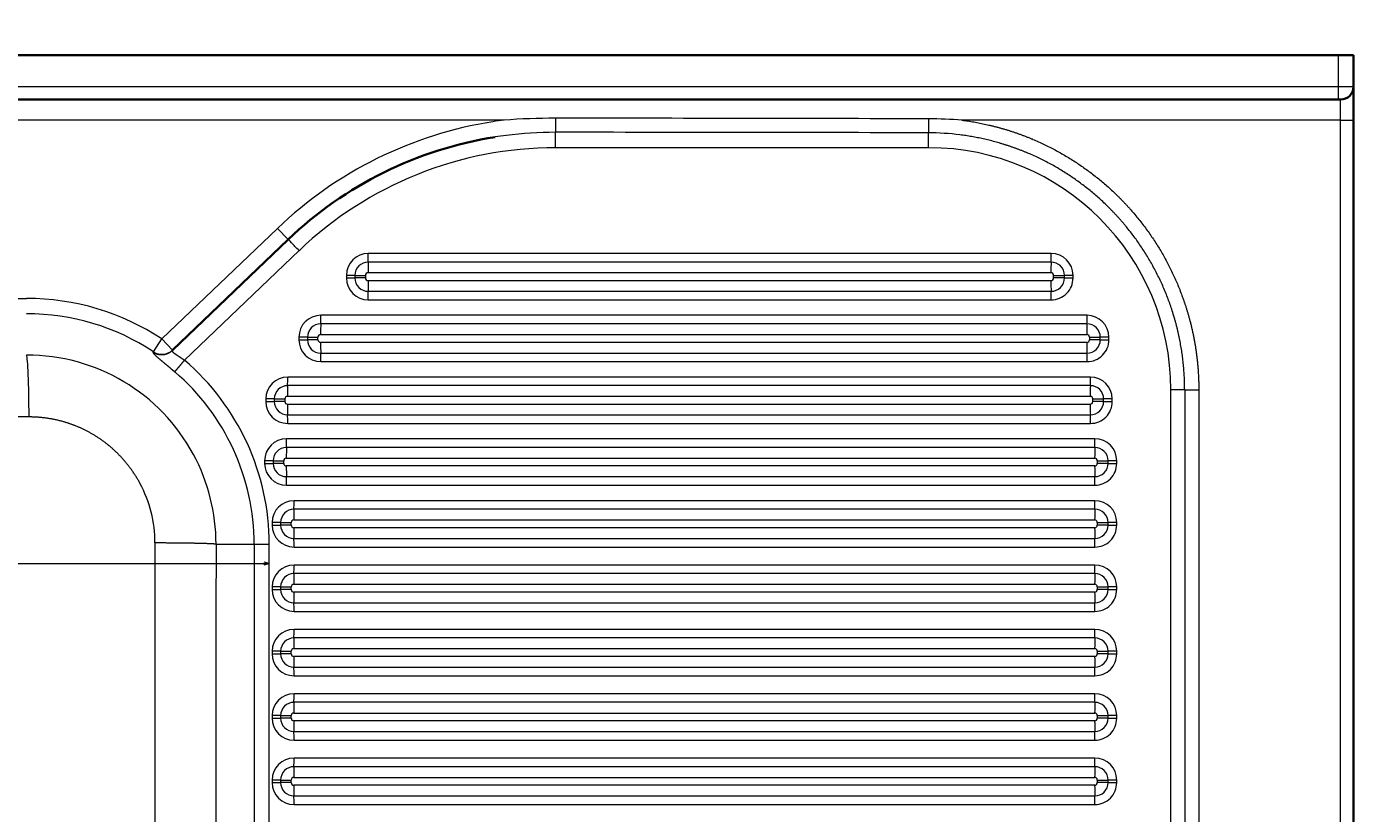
# Model space of a CAD drawing. Extents: x -126 to 1229, y 106 to 1215.
# Tile 9 of 11: x 714 to 1229, y 400 to 706. Entities that reach past the tile are written whole.
import ezdxf
from ezdxf.enums import TextEntityAlignment as Align

# ---------------------------------------------------------------- set-up
doc = ezdxf.new("R2010")
doc.units = 0
doc.layers.get('0').update_dxf_attribs({"lineweight": 13})
doc.styles.get("Standard").update_dxf_attribs({"font": 'isocp.shx'})
doc.dimstyles.get("Standard").update_dxf_attribs({"dimtxt": 2.5, "dimasz": 2.5, "dimexe": 1.25, "dimexo": 0.625, "dimtad": 1, "dimcen": 2.5, "dimadec": 0, "dimazin": 0, "dimtfac": 1, "dimtmove": 0, "dimatfit": 0, "dimfxl": 0, "dimarcsym": 0})

# ---------------------------------------------------------------- blocks, each defined once
blk = doc.blocks.new('*D')
at = {"color": 7, "lineweight": 13}
for p, q in [((13.21, 1114.23), (-111, 1114.23)), ((-109, 845.23), (-109, 1114.23)), ((13.21, 1114.23), (-71.1, 1114.23)), ((-69.1, 1069.23), (-69.1, 1114.23)), ((22.21, 1089.23), (-42.41, 1089.23)), ((-40.41, 1035.15), (-40.41, 1089.23)), ((22.21, 1069.23), (-71.1, 1069.23)), ((22.21, 1069.23), (-42.41, 1069.23)), ((515.71, 845.23), (-111, 845.23)), ((9.21, 671.72), (9.21, 738.61)), ((9.21, 736.61), (439.21, 736.61)), ((439.21, 663.5), (439.21, 738.61)), ((13.21, 695), (-111.79, 695)), ((-109.79, 195), (-109.79, 695)), ((373.91, 626.34), (456.41, 642.01)), ((456.01, 497.57), (808.41, 497.57)), ((248.63, 481.46), (342.97, 399.31)), ((-39.4, 476.51), (74.69, 476.51)), ((319.21, 377.05), (319.21, 148.16)), ((319.21, 377.05), (319.21, 148.16)), ((559.21, 377.05), (559.21, 148.16)), ((9.21, 208), (9.21, 106.64)), ((9.21, 208), (9.21, 148.16)), ((1229.21, 208), (1229.21, 106.64)), ((22.21, 195), (-111.79, 195)), ((9.21, 150.16), (319.21, 150.16)), ((319.21, 150.16), (559.21, 150.16)), ((9.21, 108.64), (1229.21, 108.64))]:
    blk.add_line(p, q, dxfattribs=at)
for points in [[(-108.48, 1112.3), (-109, 1114.23), (-109.52, 1112.3)], [(-68.58, 1112.3), (-69.1, 1114.23), (-69.62, 1112.3)], [(-39.89, 1087.3), (-40.41, 1089.23), (-40.92, 1087.3)], [(-69.62, 1071.16), (-69.1, 1069.23), (-68.58, 1071.16)], [(-40.92, 1071.16), (-40.41, 1069.23), (-39.89, 1071.16)], [(-109.52, 847.16), (-109, 845.23), (-108.48, 847.16)], [(11.15, 737.13), (9.21, 736.61), (11.15, 736.09)], [(437.28, 736.09), (439.21, 736.61), (437.28, 737.13)], [(-109.27, 693.06), (-109.79, 695), (-110.31, 693.06)], [(454.61, 641.14), (456.41, 642.01), (454.41, 642.16)], [(423.82, 636.35), (422.02, 635.48), (424.02, 635.33)], [(457.94, 498.09), (456.01, 497.57), (457.94, 497.05)], [(806.48, 497.05), (808.41, 497.57), (806.48, 498.09)], [(11.15, 477.03), (9.21, 476.51), (11.15, 476)], [(72.76, 476), (74.69, 476.51), (72.76, 477.03)], [(297.26, 439.8), (295.46, 440.68), (296.58, 439.02)], [(341.17, 400.19), (342.97, 399.31), (341.85, 400.97)], [(-110.31, 196.93), (-109.79, 195), (-109.27, 196.93)], [(11.15, 150.67), (9.21, 150.16), (11.15, 149.64)], [(317.28, 149.64), (319.21, 150.16), (317.28, 150.67)], [(321.15, 150.67), (319.21, 150.16), (321.15, 149.64)], [(557.28, 149.64), (559.21, 150.16), (557.28, 150.67)], [(11.15, 109.16), (9.21, 108.64), (11.15, 108.13)], [(1227.28, 108.13), (1229.21, 108.64), (1227.28, 109.16)]]:
    blk.add_lwpolyline(points, dxfattribs=at)
for s, rotation, p, p2 in [('45', 90, (-71.1, 1078.19), (-71.1, 1105.28)), ('20', 90, (-42.41, 1035.15), (-42.41, 1062.24)), ('269', 90, (-111, 958.72), (-111, 1000.75)), ('%%c', 10.7576, (373.54, 628.3), (383.63, 630.22)), ('35', 10.7576, (384.61, 630.41), (411.22, 635.46)), ('%%c', 318.9533, (249.94, 482.97), (257.68, 476.23)), ('63', 318.9533, (258.44, 475.57), (278.87, 457.78)), ('500', 90, (-111.79, 423.98), (-111.79, 466.01))]:
    blk.add_text(s, height=14, rotation=rotation, dxfattribs=at).set_placement(p, p2, align=Align.FIT)
for s, height, p, p2 in [('430', 14, (203.2, 738.61), (245.23, 738.61)), ('352', 14, (611.19, 499.57), (653.22, 499.57)), ('65', 14, (-39.4, 478.51), (-12.31, 478.51)), ('310', 20, (134.19, 152.16), (194.24, 152.16)), ('240', 14, (418.2, 152.16), (460.23, 152.16)), ('1220', 14, (590.73, 110.64), (647.7, 110.64))]:
    blk.add_text(s, height=height, dxfattribs=at).set_placement(p, p2, align=Align.FIT)
blk = doc.blocks.new('BLOCK24')
at = {"color": 7, "lineweight": 35}
for p, q in [((-604, 0), (604, 0)), ((604, -17.28), (-604, -17.28)), ((610, -485), (610, -25.28)), ((151.67, -114.58), (196.53, -71.64))]:
    blk.add_line(p, q, dxfattribs=at)
at = {"color": 7, "lineweight": 35, "ltscale": 0.15}
blk.add_line((610, 0), (604, 0), dxfattribs=at)
at = {"color": 7, "lineweight": 13, "ltscale": 0.306879}
blk.add_line((604, 0), (604, -12.28), dxfattribs=at)
at = {"color": 7, "lineweight": 35, "ltscale": 0.306879}
blk.add_line((610, 0), (610, -12.28), dxfattribs=at)
at = {"color": 7, "lineweight": 13}
for p, q in [((604, -12.28), (-604, -12.28)), ((280.34, -25.28), (-605, -25.28)), ((605, -25.28), (458.01, -25.28)), ((605, -485), (605, -25.28)), ((445.11, -36), (300.36, -36)), ((147.52, -110.24), (192.38, -67.31)), ((200.79, -75.97), (156.33, -118.53)), ((492.67, -77.08), (227.64, -77.08)), ((492.64, -80.4), (227.6, -80.4)), ((492.6, -84.56), (227.56, -84.56)), ((227.56, -87.59), (492.6, -87.59)), ((227.6, -91.75), (492.64, -91.75)), ((-455, -94.5), (95, -94.5)), ((227.64, -95.08), (492.67, -95.08)), ((506.6, -101.08), (209.21, -101.08)), ((506.57, -104.4), (209.18, -104.4)), ((209.14, -108.56), (506.53, -108.56)), ((506.53, -111.59), (209.14, -111.59)), ((209.18, -115.75), (506.57, -115.75)), ((209.21, -119.08), (506.6, -119.08)), ((507.88, -128.4), (196.33, -128.4)), ((507.91, -125.08), (196.36, -125.08)), ((507.84, -132.56), (196.29, -132.56)), ((539.11, -350), (539.11, -130)), ((544.49, -130), (544.49, -350)), ((549.97, -130), (549.97, -350)), ((196.29, -135.59), (507.84, -135.59)), ((196.33, -139.75), (507.88, -139.75)), ((196.36, -143.08), (507.91, -143.08)), ((509.63, -149.08), (195.9, -149.08)), ((509.6, -152.4), (195.87, -152.4)), ((195.83, -156.56), (509.56, -156.56)), ((509.56, -159.59), (195.83, -159.59)), ((195.87, -163.75), (509.6, -163.75)), ((195.9, -167.08), (509.63, -167.08)), ((509.63, -173.08), (198.82, -173.08)), ((509.6, -176.4), (198.79, -176.4)), ((198.75, -180.56), (509.56, -180.56)), ((509.56, -183.59), (198.75, -183.59)), ((183.33, -190), (183.33, -360)), ((189.19, -360), (189.19, -190)), ((198.79, -187.75), (509.6, -187.75)), ((198.82, -191.08), (509.63, -191.08)), ((509.63, -198.08), (198.82, -198.08)), ((198.75, -205.56), (509.56, -205.56)), ((509.6, -201.4), (198.79, -201.4)), ((509.56, -208.59), (198.75, -208.59)), ((198.79, -212.75), (509.6, -212.75)), ((198.82, -216.08), (509.63, -216.08)), ((509.6, -226.4), (198.79, -226.4)), ((509.63, -223.08), (198.82, -223.08)), ((198.75, -230.56), (509.56, -230.56)), ((509.56, -233.59), (198.75, -233.59)), ((198.79, -237.75), (509.6, -237.75)), ((198.82, -241.08), (509.63, -241.08)), ((509.6, -251.4), (198.79, -251.4)), ((509.63, -248.08), (198.82, -248.08)), ((198.75, -255.56), (509.56, -255.56)), ((509.56, -258.59), (198.75, -258.59)), ((198.79, -262.75), (509.6, -262.75)), ((198.82, -266.08), (509.63, -266.08)), ((509.6, -276.4), (198.79, -276.4)), ((509.63, -273.08), (198.82, -273.08)), ((198.75, -280.56), (509.56, -280.56)), ((509.56, -283.59), (198.75, -283.59)), ((198.79, -287.75), (509.6, -287.75)), ((198.82, -291.08), (509.63, -291.08))]:
    blk.add_line(p, q, dxfattribs=at)
at = {"color": 7, "lineweight": 13, "ltscale": 0.125}
for p, q in [((604, -12.28), (604, -17.28)), ((605, -25.28), (610, -25.28))]:
    blk.add_line(p, q, dxfattribs=at)
at = {"color": 7, "lineweight": 13, "ltscale": 0.15}
for p, q in [((610, -12.28), (604, -12.28)), ((192.38, -67.31), (196.53, -71.64)), ((151.67, -114.58), (147.52, -110.24))]:
    blk.add_line(p, q, dxfattribs=at)
at = {"color": 7, "lineweight": 35, "ltscale": 0.325}
blk.add_line((610, -25.28), (610, -12.28), dxfattribs=at)
at = {"color": 7, "lineweight": 35, "ltscale": 0.025}
blk.add_line((605, -17.28), (604, -17.28), dxfattribs=at)
at = {"color": 7, "lineweight": 13, "ltscale": 0.2}
blk.add_line((605, -25.28), (605, -17.28), dxfattribs=at)
at = {"color": 7, "lineweight": 13, "ltscale": 0.136328}
blk.add_line((300.25, -24.55), (300.25, -30), dxfattribs=at)
at = {"color": 7, "lineweight": 13, "ltscale": 0.135621}
blk.add_line((445.06, -24.78), (445.03, -30.2), dxfattribs=at)
at = {"color": 7, "lineweight": 13, "ltscale": 0.082307}
for p, q in [((222.43, -85.58), (219.14, -85.58)), ((219.14, -86.58), (222.43, -86.58)), ((204.01, -109.58), (200.72, -109.58)), ((200.72, -110.58), (204.01, -110.58)), ((191.16, -133.58), (187.86, -133.58)), ((187.86, -134.58), (191.16, -134.58)), ((190.69, -157.58), (187.4, -157.58)), ((187.4, -158.58), (190.69, -158.58)), ((193.62, -181.58), (190.33, -181.58)), ((190.33, -182.58), (193.62, -182.58)), ((193.62, -206.58), (190.33, -206.58)), ((190.33, -207.58), (193.62, -207.58)), ((193.62, -231.58), (190.33, -231.58)), ((190.33, -232.58), (193.62, -232.58)), ((193.62, -256.58), (190.33, -256.58)), ((190.33, -257.58), (193.62, -257.58)), ((193.62, -281.58), (190.33, -281.58)), ((190.33, -282.58), (193.62, -282.58))]:
    blk.add_line(p, q, dxfattribs=at)
at = {"color": 7, "lineweight": 13, "ltscale": 0.025}
for p, q in [((219.14, -85.58), (219.14, -86.58)), ((222.43, -85.58), (222.43, -86.58)), ((226.55, -85.58), (226.55, -86.58)), ((493.61, -86.58), (493.61, -85.58)), ((497.81, -86.58), (497.81, -85.58)), ((501.17, -86.58), (501.17, -85.58)), ((200.72, -109.58), (200.72, -110.58)), ((204.01, -109.58), (204.01, -110.58)), ((208.12, -110.58), (208.12, -109.58)), ((507.55, -109.58), (507.55, -110.58)), ((511.74, -110.58), (511.74, -109.58)), ((515.1, -110.58), (515.1, -109.58)), ((187.86, -133.58), (187.86, -134.58)), ((191.16, -133.58), (191.16, -134.58)), ((195.27, -133.58), (195.27, -134.58)), ((508.85, -134.58), (508.85, -133.58)), ((513.05, -134.58), (513.05, -133.58)), ((516.41, -134.58), (516.41, -133.58)), ((187.4, -157.58), (187.4, -158.58)), ((190.69, -157.58), (190.69, -158.58)), ((194.81, -158.58), (194.81, -157.58)), ((510.57, -157.58), (510.57, -158.58)), ((514.77, -158.58), (514.77, -157.58)), ((518.13, -158.58), (518.13, -157.58)), ((190.33, -181.58), (190.33, -182.58)), ((193.62, -181.58), (193.62, -182.58)), ((197.73, -182.58), (197.73, -181.58)), ((510.57, -181.58), (510.57, -182.58)), ((514.77, -182.58), (514.77, -181.58)), ((518.13, -182.58), (518.13, -181.58)), ((190.33, -206.58), (190.33, -207.58)), ((193.62, -206.58), (193.62, -207.58)), ((197.73, -207.58), (197.73, -206.58)), ((510.57, -206.58), (510.57, -207.58)), ((514.77, -207.58), (514.77, -206.58)), ((518.13, -207.58), (518.13, -206.58)), ((190.33, -231.58), (190.33, -232.58)), ((193.62, -231.58), (193.62, -232.58)), ((197.73, -232.58), (197.73, -231.58)), ((510.57, -231.58), (510.57, -232.58)), ((514.77, -232.58), (514.77, -231.58)), ((518.13, -232.58), (518.13, -231.58)), ((190.33, -256.58), (190.33, -257.58)), ((193.62, -256.58), (193.62, -257.58)), ((197.73, -257.58), (197.73, -256.58)), ((510.57, -256.58), (510.57, -257.58)), ((514.77, -257.58), (514.77, -256.58)), ((518.13, -257.58), (518.13, -256.58)), ((190.33, -281.58), (190.33, -282.58)), ((193.62, -281.58), (193.62, -282.58)), ((197.73, -282.58), (197.73, -281.58)), ((510.57, -281.58), (510.57, -282.58)), ((514.77, -282.58), (514.77, -281.58)), ((518.13, -282.58), (518.13, -281.58))]:
    blk.add_line(p, q, dxfattribs=at)
at = {"color": 7, "lineweight": 13, "ltscale": 0.102884}
for p, q in [((222.43, -85.58), (226.55, -85.58)), ((226.55, -86.58), (222.43, -86.58)), ((204.01, -109.58), (208.12, -109.58)), ((208.12, -110.58), (204.01, -110.58)), ((191.16, -133.58), (195.27, -133.58)), ((195.27, -134.58), (191.16, -134.58)), ((190.69, -157.58), (194.81, -157.58)), ((194.81, -158.58), (190.69, -158.58)), ((193.62, -181.58), (197.73, -181.58)), ((197.73, -182.58), (193.62, -182.58)), ((193.62, -206.58), (197.73, -206.58)), ((197.73, -207.58), (193.62, -207.58)), ((193.62, -231.58), (197.73, -231.58)), ((197.73, -232.58), (193.62, -232.58)), ((193.62, -256.58), (197.73, -256.58)), ((197.73, -257.58), (193.62, -257.58)), ((193.62, -281.58), (197.73, -281.58)), ((197.73, -282.58), (193.62, -282.58))]:
    blk.add_line(p, q, dxfattribs=at)
at = {"color": 7, "lineweight": 13, "ltscale": 0.10495}
for p, q in [((493.61, -85.58), (497.81, -85.58)), ((497.81, -86.58), (493.61, -86.58)), ((507.55, -109.58), (511.74, -109.58)), ((511.74, -110.58), (507.55, -110.58)), ((508.85, -133.58), (513.05, -133.58)), ((513.05, -134.58), (508.85, -134.58)), ((510.57, -157.58), (514.77, -157.58)), ((514.77, -158.58), (510.57, -158.58)), ((510.57, -181.58), (514.77, -181.58)), ((514.77, -182.58), (510.57, -182.58)), ((510.57, -206.58), (514.77, -206.58)), ((514.77, -207.58), (510.57, -207.58)), ((510.57, -231.58), (514.77, -231.58)), ((514.77, -232.58), (510.57, -232.58)), ((510.57, -256.58), (514.77, -256.58)), ((514.77, -257.58), (510.57, -257.58)), ((510.57, -281.58), (514.77, -281.58)), ((514.77, -282.58), (510.57, -282.58))]:
    blk.add_line(p, q, dxfattribs=at)
at = {"color": 7, "lineweight": 13, "ltscale": 0.08396}
for p, q in [((501.17, -85.58), (497.81, -85.58)), ((497.81, -86.58), (501.17, -86.58)), ((515.1, -109.58), (511.74, -109.58)), ((511.74, -110.58), (515.1, -110.58)), ((516.41, -133.58), (513.05, -133.58)), ((513.05, -134.58), (516.41, -134.58)), ((518.13, -157.58), (514.77, -157.58)), ((514.77, -158.58), (518.13, -158.58)), ((518.13, -181.58), (514.77, -181.58)), ((514.77, -182.58), (518.13, -182.58)), ((518.13, -206.58), (514.77, -206.58)), ((514.77, -207.58), (518.13, -207.58)), ((518.13, -231.58), (514.77, -231.58)), ((514.77, -232.58), (518.13, -232.58)), ((518.13, -256.58), (514.77, -256.58)), ((514.77, -257.58), (518.13, -257.58)), ((518.13, -281.58), (514.77, -281.58)), ((514.77, -282.58), (518.13, -282.58))]:
    blk.add_line(p, q, dxfattribs=at)
at = {"color": 7, "lineweight": 13, "ltscale": 0.149429}
blk.add_line((144.23, -115.23), (147.52, -110.24), dxfattribs=at)
at = {"color": 7, "lineweight": 13, "ltscale": 0.005083}
blk.add_line((144.23, -115.23), (144.09, -115.38), dxfattribs=at)
at = {"color": 7, "lineweight": 35, "ltscale": 0.005098}
blk.add_line((151.67, -114.58), (151.52, -114.72), dxfattribs=at)
at = {"color": 7, "lineweight": 13, "ltscale": 0.134374}
blk.add_line((544.49, -130), (539.11, -130), dxfattribs=at)
at = {"color": 7, "lineweight": 13, "ltscale": 0.137163}
blk.add_line((544.49, -130), (549.97, -130), dxfattribs=at)
at = {"color": 7, "lineweight": 13, "ltscale": 0.369339}
blk.add_line((168.55, -190), (183.33, -190), dxfattribs=at)
at = {"color": 7, "lineweight": 13, "ltscale": 0.14664}
blk.add_line((183.33, -190), (189.19, -190), dxfattribs=at)
at = {"color": 7, "lineweight": 35}
for centre, radius, start, end in [((605, -12.28), 5, 270, 360), ((300.25, -180), 150, 98.9515, 133.747)]:
    blk.add_arc(centre, radius, start, end, dxfattribs=at)
at = {"color": 7, "lineweight": 13}
for centre, radius, start, end in [((300.16, -179.43), 155.42, 97.3241, 98.9515), ((300.16, -295.58), 271.03, 89.9803, 94.1931), ((283.92, -56756.33), 56731.79, 89.837264, 89.983506), ((444.48, -208.22), 183.45, 85.7691, 89.8198), ((300.25, -180), 156, 98.9515, 133.747), ((300.21, -179.78), 149.78, 89.9858, 97.3285), ((283.79, -64941.86), 64911.86, 89.8576788, 89.9854693), ((444.74, -129.75), 99.55, 82.765, 89.8333), ((300.36, -180), 144, 90.0001, 133.7469), ((300.2, -179.71), 149.71, 97.3273, 98.9515), ((445.11, -130), 94, 0.0001, 89.9999), ((227.64, -85.58), 8.5, 90.0057, 180.0057), ((492.67, -85.58), 8.5, 359.9943, 89.9943), ((227.61, -85.58), 5.17, 90.0057, 180.0057), ((492.64, -85.58), 5.17, 359.9943, 89.9943), ((227.64, -86.58), 8.5, 179.9943, 269.9943), ((227.61, -86.58), 5.17, 179.9943, 269.9943), ((227.56, -85.58), 1.02, 90.0143, 179.9974), ((227.56, -86.58), 1.02, 180.0029, 269.986), ((492.59, -85.58), 1.02, 0.0029, 89.986), ((492.59, -86.58), 1.02, 270.0143, 359.9974), ((492.64, -86.58), 5.17, 270.0057, 0.0057), ((492.67, -86.58), 8.5, 270.0057, 0.0057), ((95, -190), 95.49, 56.6344, 90.001), ((95, -189.99), 89.52, 56.6341, 90.0015), ((209.21, -109.58), 8.5, 90.0057, 180.0057), ((506.6, -109.58), 8.5, 359.9943, 89.9943), ((209.18, -109.58), 5.17, 90.0057, 180.0057), ((506.57, -109.58), 5.17, 359.9943, 89.9943), ((209.21, -110.58), 8.5, 179.9943, 269.9943), ((209.18, -110.58), 5.17, 179.9943, 269.9943), ((209.14, -109.58), 1.02, 90.0061, 180.0057), ((209.14, -110.58), 1.02, 179.9946, 269.9943), ((506.53, -109.58), 1.02, 359.9946, 89.9943), ((506.53, -110.58), 1.02, 270.0061, 0.0057), ((506.57, -110.58), 5.17, 270.0057, 0.0057), ((506.6, -110.58), 8.5, 270.0057, 0.0057), ((95.16, -189.91), 73.39, 28.3101, 90.1278), ((95.16, -190), 88.17, 359.9989, 49.3923), ((95.05, -190), 94.15, 359.999, 49.3874), ((196.36, -133.58), 8.5, 90.0057, 180.0057), ((196.33, -133.58), 5.17, 90.0057, 180.0057), ((507.88, -133.58), 5.17, 359.9943, 89.9943), ((507.91, -133.58), 8.5, 359.9943, 89.9943), ((196.29, -133.58), 1.02, 90.0143, 179.9975), ((507.84, -133.58), 1.02, 0.0029, 89.986), ((196.36, -134.58), 8.5, 179.9943, 269.9943), ((196.33, -134.58), 5.17, 179.9943, 269.9943), ((196.29, -134.58), 1.02, 180.0029, 269.986), ((507.84, -134.58), 1.02, 270.0143, 359.9975), ((507.88, -134.58), 5.17, 270.0057, 0.0057), ((507.91, -134.58), 8.5, 270.0057, 0.0057), ((195.9, -157.58), 8.5, 90.0057, 180.0057), ((509.63, -157.58), 8.5, 359.9943, 89.9943), ((195.87, -157.58), 5.17, 90.0057, 180.0057), ((509.6, -157.58), 5.17, 359.9943, 89.9943), ((95.16, -189.91), 73.39, 359.9319, 28.314), ((195.9, -158.58), 8.5, 179.9943, 269.9943), ((195.87, -158.58), 5.17, 179.9943, 269.9943), ((195.83, -157.58), 1.02, 90.0061, 180.0057), ((195.83, -158.58), 1.02, 179.9946, 269.9943), ((509.56, -157.58), 1.02, 359.9946, 89.9943), ((509.56, -158.58), 1.02, 270.0061, 0.0057), ((509.6, -158.58), 5.17, 270.0057, 0.0057), ((509.63, -158.58), 8.5, 270.0057, 0.0057), ((95.89, -189.52), 48.96, 0.0236, 28.3194), ((198.83, -181.58), 8.5, 90.0057, 180.0057), ((509.63, -181.58), 8.5, 359.9943, 89.9943), ((198.79, -181.58), 5.17, 90.0057, 180.0057), ((509.6, -181.58), 5.17, 359.9943, 89.9943), ((198.83, -182.58), 8.5, 179.9943, 269.9943), ((198.79, -182.58), 5.17, 179.9943, 269.9943), ((198.75, -181.58), 1.02, 90.006, 180.0057), ((198.75, -182.58), 1.02, 179.9946, 269.9943), ((509.56, -181.58), 1.02, 359.9946, 89.9943), ((509.56, -182.58), 1.02, 270.0061, 0.0057), ((509.6, -182.58), 5.17, 270.0057, 0.0057), ((509.63, -182.58), 8.5, 270.0057, 0.0057), ((46116.91, -275), 45948.43, 179.894008, 180.105991), ((198.83, -206.58), 8.5, 90.0057, 180.0057), ((509.63, -206.58), 8.5, 359.9943, 89.9943), ((198.79, -206.58), 5.17, 90.0057, 180.0057), ((198.75, -206.58), 1.02, 90.006, 180.0057), ((509.56, -206.58), 1.02, 359.9946, 89.9943), ((509.6, -206.58), 5.17, 359.9943, 89.9943), ((198.83, -207.58), 8.5, 179.9943, 269.9943), ((198.79, -207.58), 5.17, 179.9943, 269.9943), ((198.75, -207.58), 1.02, 179.9946, 269.9943), ((509.56, -207.58), 1.02, 270.0061, 0.0057), ((509.6, -207.58), 5.17, 270.0057, 0.0057), ((509.63, -207.58), 8.5, 270.0057, 0.0057), ((198.83, -231.58), 8.5, 90.0057, 180.0057), ((198.79, -231.58), 5.17, 90.0057, 180.0057), ((509.6, -231.58), 5.17, 359.9943, 89.9943), ((509.63, -231.58), 8.5, 359.9943, 89.9943), ((198.75, -231.58), 1.02, 90.006, 180.0057), ((509.56, -231.58), 1.02, 359.9946, 89.9943), ((198.83, -232.58), 8.5, 179.9943, 269.9943), ((198.79, -232.58), 5.17, 179.9943, 269.9943), ((198.75, -232.58), 1.02, 179.9946, 269.9943), ((509.56, -232.58), 1.02, 270.0061, 0.0057), ((509.6, -232.58), 5.17, 270.0057, 0.0057), ((509.63, -232.58), 8.5, 270.0057, 0.0057), ((198.83, -256.58), 8.5, 90.0057, 180.0057), ((198.79, -256.58), 5.17, 90.0057, 180.0057), ((509.6, -256.58), 5.17, 359.9943, 89.9943), ((509.63, -256.58), 8.5, 359.9943, 89.9943), ((198.75, -256.58), 1.02, 90.006, 180.0057), ((509.56, -256.58), 1.02, 359.9946, 89.9943), ((198.83, -257.58), 8.5, 179.9943, 269.9943), ((198.79, -257.58), 5.17, 179.9943, 269.9943), ((198.75, -257.58), 1.02, 179.9946, 269.9943), ((509.56, -257.58), 1.02, 270.0061, 0.0057), ((509.6, -257.58), 5.17, 270.0057, 0.0057), ((509.63, -257.58), 8.5, 270.0057, 0.0057), ((198.83, -281.58), 8.5, 90.0057, 180.0057), ((198.79, -281.58), 5.17, 90.0057, 180.0057), ((509.6, -281.58), 5.17, 359.9943, 89.9943), ((509.63, -281.58), 8.5, 359.9943, 89.9943), ((198.83, -282.58), 8.5, 179.9943, 269.9943), ((198.79, -282.58), 5.17, 179.9943, 269.9943), ((198.75, -281.58), 1.02, 90.006, 180.0057), ((198.75, -282.58), 1.02, 179.9946, 269.9943), ((509.56, -281.58), 1.02, 359.9946, 89.9943), ((509.56, -282.58), 1.02, 270.0061, 0.0057), ((509.6, -282.58), 5.17, 270.0057, 0.0057), ((509.63, -282.58), 8.5, 270.0057, 0.0057)]:
    blk.add_arc(centre, radius, start, end, dxfattribs=at)
for centre, major_axis, ratio, start_param, end_param in [((300.25, -36), (0, 6), 0.018595, 4.712389, 6.253258), ((445, -36), (0, -6), 0.018595, 1.570796, 2.881832), ((200.68, -75.97), (4.15, -4.33), 0.013434, 1.557938, 3.141593), ((227.56, -77.08), (0, 4), 0.018595, 3.730624, 4.712389), ((492.6, -77.08), (0, -4), 0.018595, 0.589031, 1.570796), ((227.66, -84.56), (0, -5), 0.018595, 3.730624, 4.712389), ((492.69, -84.56), (0, 5), 0.018595, 0.589031, 1.570796), ((227.66, -87.59), (0, -5), 0.018595, 4.712389, 5.694154), ((227.56, -95.08), (0, 4), 0.018595, 4.712389, 5.694154), ((492.69, -87.59), (0, 5), 0.018595, 1.570796, 2.552562), ((492.6, -95.08), (0, -4), 0.018595, 1.570796, 2.552562), ((209.14, -101.08), (0, 4), 0.018595, 3.730624, 4.712389), ((506.53, -101.08), (0, -4), 0.018595, 0.589031, 1.570796), ((209.23, -108.56), (0, -5), 0.018595, 3.730624, 4.712389), ((506.62, -108.56), (0, 5), 0.018595, 0.589031, 1.570796), ((209.23, -111.59), (0, -5), 0.018595, 4.712389, 5.694155), ((506.62, -111.59), (0, 5), 0.018595, 1.570796, 2.552562), ((95, -141.43), (0.09, -25), 0.039788, 1.604855, 3.054253), ((147.52, -110.24), (4.15, -4.34), 0.995996, 4.936655, 6.283403), ((209.14, -119.08), (0, 4), 0.018595, 4.712389, 5.694154), ((506.53, -119.08), (0, -4), 0.018595, 1.570796, 2.552562), ((196.38, -132.56), (0, -5), 0.018595, 3.730624, 4.712389), ((196.29, -125.08), (0, 4), 0.018595, 3.730624, 4.712389), ((507.93, -132.56), (0, 5), 0.018595, 0.589031, 1.570796), ((507.84, -125.08), (0, -4), 0.018595, 0.589031, 1.570796), ((196.38, -135.59), (0, -5), 0.018595, 4.712389, 5.694154), ((507.93, -135.59), (0, 5), 0.018595, 1.570796, 2.552562), ((196.29, -143.08), (0, 4), 0.018595, 4.712389, 5.694154), ((507.84, -143.08), (0, -4), 0.018595, 1.570796, 2.552562), ((195.83, -149.08), (0, 4), 0.018595, 3.730624, 4.712389), ((509.56, -149.08), (0, -4), 0.018595, 0.589031, 1.570796), ((195.92, -156.56), (0, -5), 0.018595, 3.730624, 4.712389), ((509.65, -156.56), (0, 5), 0.018595, 0.589031, 1.570796), ((195.92, -159.59), (0, -5), 0.018595, 4.712389, 5.694154), ((509.65, -159.59), (0, 5), 0.018595, 1.570796, 2.552562), ((195.83, -167.08), (0, 4), 0.018595, 4.712389, 5.694154), ((509.56, -167.08), (0, -4), 0.018595, 1.570796, 2.552562), ((198.75, -173.08), (0, 4), 0.018595, 3.730624, 4.712389), ((509.56, -173.08), (0, -4), 0.018595, 0.589031, 1.570796), ((198.84, -180.56), (0, -5), 0.018595, 3.730624, 4.712389), ((509.65, -180.56), (0, 5), 0.018595, 0.589031, 1.570796), ((198.84, -183.59), (0, -5), 0.018595, 4.712389, 5.694154), ((509.65, -183.59), (0, 5), 0.018595, 1.570796, 2.552561), ((198.75, -191.08), (0, 4), 0.018595, 4.712389, 5.694154), ((509.56, -191.08), (0, -4), 0.018595, 1.570796, 2.552562), ((198.75, -198.08), (0, 4), 0.018595, 3.730624, 4.712389), ((509.56, -198.08), (0, -4), 0.018595, 0.589031, 1.570796), ((198.84, -205.56), (0, -5), 0.018595, 3.730624, 4.712389), ((509.65, -205.56), (0, 5), 0.018595, 0.589031, 1.570796), ((198.84, -208.59), (0, -5), 0.018595, 4.712389, 5.694154), ((509.65, -208.59), (0, 5), 0.018595, 1.570796, 2.552561), ((198.75, -216.08), (0, 4), 0.018595, 4.712389, 5.694154), ((509.56, -216.08), (0, -4), 0.018595, 1.570796, 2.552562), ((198.84, -230.56), (0, -5), 0.018595, 3.730624, 4.712389), ((198.75, -223.08), (0, 4), 0.018595, 3.730624, 4.712389), ((509.65, -230.56), (0, 5), 0.018595, 0.589031, 1.570796), ((509.56, -223.08), (0, -4), 0.018595, 0.589031, 1.570796), ((198.84, -233.59), (0, -5), 0.018595, 4.712389, 5.694154), ((509.65, -233.59), (0, 5), 0.018595, 1.570796, 2.552561), ((198.75, -241.08), (0, 4), 0.018595, 4.712389, 5.694154), ((509.56, -241.08), (0, -4), 0.018595, 1.570796, 2.552562), ((198.84, -255.56), (0, -5), 0.018595, 3.730624, 4.712389), ((198.75, -248.08), (0, 4), 0.018595, 3.730624, 4.712389), ((509.65, -255.56), (0, 5), 0.018595, 0.589031, 1.570796), ((509.56, -248.08), (0, -4), 0.018595, 0.589031, 1.570796), ((198.84, -258.59), (0, -5), 0.018595, 4.712389, 5.694154), ((509.65, -258.59), (0, 5), 0.018595, 1.570796, 2.552561), ((198.75, -266.08), (0, 4), 0.018595, 4.712389, 5.694154), ((509.56, -266.08), (0, -4), 0.018595, 1.570796, 2.552562), ((198.84, -280.56), (0, -5), 0.018595, 3.730624, 4.712389), ((198.75, -273.08), (0, 4), 0.018595, 3.730624, 4.712389), ((509.65, -280.56), (0, 5), 0.018595, 0.589031, 1.570796), ((509.56, -273.08), (0, -4), 0.018595, 0.589031, 1.570796), ((198.84, -283.59), (0, -5), 0.018595, 4.712389, 5.694154), ((198.75, -291.08), (0, 4), 0.018595, 4.712389, 5.694154), ((509.65, -283.59), (0, 5), 0.018595, 1.570796, 2.552561), ((509.56, -291.08), (0, -4), 0.018595, 1.570796, 2.552562)]:
    blk.add_ellipse(centre, major_axis=major_axis, ratio=ratio, start_param=start_param, end_param=end_param, dxfattribs=at)
for points, knots in [([(458.01, -25.28), (467.49, -26.5), (476.83, -28.8), (485.87, -32.15), (503.03, -40.85), (517.81, -53.16), (524.47, -60.14), (536.1, -75.48), (544, -93.04), (546.94, -102.23), (549.16, -113.41), (549.86, -124.72), (549.94, -126.48), (549.97, -128.24), (549.97, -130)], [0, 0, 0, 0, 0, 0, 67.66989, 67.66989, 67.66989, 135.423147, 135.423147, 135.423147, 203.237158, 203.237158, 203.237158, 215.712518, 215.712518, 215.712518, 215.712518, 215.712518, 215.712518]), ([(544.49, -130), (544.49, -120.21), (543.29, -110.41), (540.89, -100.82), (533.78, -82.41), (522.44, -66.27), (515.81, -58.93), (501.28, -46.4), (484.23, -37.65), (475.49, -34.38), (466.45, -32.15), (457.28, -30.99)], [0, 0, 0, 0, 0, 0, 70.553876, 70.553876, 70.553876, 141.072783, 141.072783, 141.072783, 207.677234, 207.677234, 207.677234, 207.677234, 207.677234, 207.677234]), ([(144.09, -115.38), (144.04, -115.43), (144.04, -115.52), (144.1, -115.65), (144.39, -116.04), (144.96, -116.6), (145.37, -116.97), (146.61, -118.07), (148.11, -119.32), (149.1, -120.14), (150.39, -121.23), (151.69, -122.33), (151.98, -122.58), (152.26, -122.82), (152.54, -123.06)], [0, 0, 0, 0, 0, 0, 3.129516, 3.129516, 3.129516, 7.795732, 7.795732, 7.795732, 15.993515, 15.993515, 15.993515, 18.274083, 18.274083, 18.274083, 18.274083, 18.274083, 18.274083]), ([(144.09, -115.38), (144.63, -115.73), (145.22, -116.02), (145.84, -116.22), (147.13, -116.45), (148.43, -116.33), (149.07, -116.19), (149.98, -115.84), (150.79, -115.33), (151.05, -115.14), (151.29, -114.94), (151.52, -114.72)], [0, 0, 0, 0, 0, 0, 4.671911, 4.671911, 4.671911, 9.342025, 9.342025, 9.342025, 11.634796, 11.634796, 11.634796, 11.634796, 11.634796, 11.634796]), ([(151.52, -114.72), (151.43, -114.81), (151.43, -114.94), (151.55, -115.12), (152.01, -115.57), (152.83, -116.15), (153.34, -116.5), (154.25, -117.1), (155.21, -117.75), (155.58, -118.01), (155.96, -118.27), (156.33, -118.53)], [0, 0, 0, 0, 0, 0, 5.269982, 5.269982, 5.269982, 11.336788, 11.336788, 11.336788, 15.06105, 15.06105, 15.06105, 15.06105, 15.06105, 15.06105]), ([(152.54, -123.06), (152.57, -123.02), (152.64, -122.93), (152.74, -122.8), (153.2, -122.23), (153.92, -121.37), (154.48, -120.69), (155.2, -119.85), (155.94, -118.99), (156.07, -118.84), (156.2, -118.68), (156.33, -118.53)], [0, 0, 0, 0, 0, 0, 2.635214, 2.635214, 2.635214, 9.098563, 9.098563, 9.098563, 10.495081, 10.495081, 10.495081, 10.495081, 10.495081, 10.495081]), ([(95.99, -140.57), (87.12, -140.57), (78.28, -140.57), (69.48, -140.57), (51.25, -140.56), (33.3, -140.55), (24.08, -140.53), (7.33, -140.51), (-9.03, -140.49), (-16.42, -140.48), (-29.62, -140.46), (-42.64, -140.45), (-48.46, -140.45), (-57.26, -140.44), (-66.07, -140.44), (-69.09, -140.45), (-72.11, -140.45), (-75.15, -140.45)], [0, 0, 0, 0, 0, 0, 58.932664, 58.932664, 58.932664, 122.811711, 122.811711, 122.811711, 176.183357, 176.183357, 176.183357, 219.334509, 219.334509, 219.334509, 241.873582, 241.873582, 241.873582, 241.873582, 241.873582, 241.873582]), ([(139, -166.29), (136.5, -161.65), (133.37, -157.35), (129.69, -153.5), (122.28, -147.6), (113.77, -143.65), (109.86, -142.31), (104.79, -141.16), (99.66, -140.69), (98.59, -140.62), (97.49, -140.58), (96.39, -140.57), (96.36, -140.57), (96.27, -140.57), (96.18, -140.57), (96.11, -140.57), (96.05, -140.57), (95.99, -140.57)], [0, 0, 0, 0, 0, 0, 42.947193, 42.947193, 42.947193, 76.798241, 76.798241, 76.798241, 85.690561, 85.690561, 85.690561, 85.93872, 85.93872, 85.93872, 86.419664, 86.419664, 86.419664, 86.419664, 86.419664, 86.419664]), ([(144.86, -360.5), (144.86, -343.22), (144.87, -326.01), (144.88, -308.97), (144.88, -274.93), (144.88, -240.88), (144.87, -223.88), (144.86, -206.73), (144.86, -189.5)], [0, 0, 0, 0, 0, 0, 121.053936, 121.053936, 121.053936, 241.734923, 241.734923, 241.734923, 241.734923, 241.734923, 241.734923]), ([(168.55, -190), (168.37, -189.96), (167.99, -189.92), (167.4, -189.88), (164.72, -189.74), (160.35, -189.64), (156.78, -189.58), (152.21, -189.53), (147.51, -189.51), (146.63, -189.5), (145.74, -189.5), (144.86, -189.5)], [0, 0, 0, 0, 0, 0, 10.39171, 10.39171, 10.39171, 37.725338, 37.725338, 37.725338, 44.030803, 44.030803, 44.030803, 44.030803, 44.030803, 44.030803])]:
    blk.add_open_spline(points, degree=5, knots=knots, dxfattribs=at)

msp = doc.modelspace()

# ---------------------------------------------------------------- block references
at = {"lineweight": 0}
msp.add_blockref('BLOCK24', (619.215, 694.997), dxfattribs=at)

# ---------------------------------------------------------------- dimensions: what is measured, and where the dimension line sits
at = {"color": 0, "lineweight": 0}
for p1, p2, middle in [((342.971, 399.311), (295.458, 440.682), (263.09, 468.866)), ((456.407, 642.013), (422.022, 635.48), (392.755, 629.92))]:
    dim = msp.add_diameter_dim_2p(p1=p1, p2=p2, dimstyle='Standard', dxfattribs=at)
    dim.commit()
    dim.dimension.update_dxf_attribs({"geometry": '*D', "text_midpoint": middle, "dimtype": 163})
for base, p1, p2, angle, middle, dimtype in [((319.215, 150.157), (559.215, 379.047), (319.215, 379.047), 180, (439.215, 150.157), 161), ((-109.789, 694.997), (24.215, 194.997), (15.215, 694.997), 89.99952, (-109.789, 444.997), 160), ((9.215, 108.643), (1229.215, 209.997), (9.215, 209.997), 180, (619.215, 108.643), 161), ((439.215, 736.608), (9.215, 669.721), (439.215, 661.497), 359.99809, (224.215, 736.608), 160), ((319.215, 150.157), (9.215, 209.997), (319.215, 379.047), 359.99809, (164.215, 150.157), 160), ((74.694, 476.514), (9.215, 486.514), (74.694, 486.514), 0, (-25.854, 476.514), 161), ((456.006, 497.569), (808.407, 507.569), (456.006, 507.569), 180, (632.207, 497.569), 161), ((-40.405, 1069.233), (24.215, 1089.233), (24.215, 1069.233), 270, (-40.405, 1048.692), 161), ((-69.1, 1069.233), (15.215, 1114.233), (24.215, 1069.233), 269.99857, (-69.1, 1091.733), 160), ((-109.002, 845.233), (15.215, 1114.233), (517.715, 845.233), 269.99857, (-109.002, 979.733), 160)]:
    dim = msp.add_linear_dim(base=base, p1=p1, p2=p2, angle=angle, dimstyle='Standard', dxfattribs=at)
    dim.commit()
    dim.dimension.update_dxf_attribs({"geometry": '*D', "text_midpoint": middle, "dimtype": dimtype})

doc.saveas('drawing.dxf')
